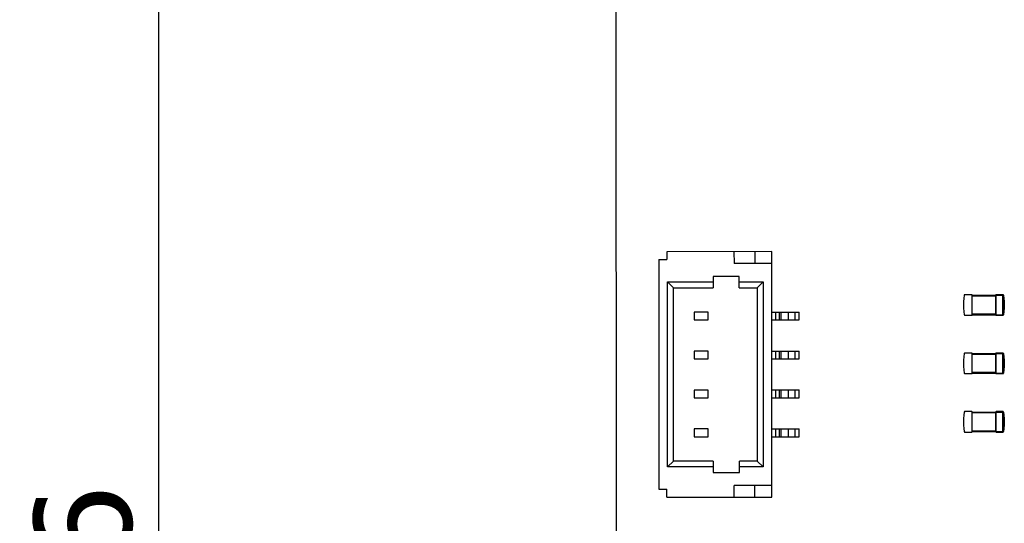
# Model space of a CAD drawing. Header units: millimetres. Extents: x 134 to 283, y 142 to 332.
# Tile 104 of 145: x 134 to 159, y 291 to 304. Entities that reach past the tile are written whole.
import ezdxf

# ---------------------------------------------------------------- set-up
doc = ezdxf.new("R2010")
doc.units = ezdxf.units.MM
doc.header["$LTSCALE"] = 0.1
doc.header["$PDMODE"] = 3
doc.header["$PDSIZE"] = 0.3125
doc.layers.get('0').update_dxf_attribs({"linetype": 'CONTINUOUS'})
doc.layers.get('Defpoints').update_dxf_attribs({"linetype": 'CONTINUOUS'})
doc.layers.add('Dim', color=6, linetype='CONTINUOUS', lineweight=13)
doc.styles.add('Verdana', font='verdana.ttf', dxfattribs={"height": 2.5})
doc.dimstyles.new('aaaaaaaa 3.0', dxfattribs={"dimtxt": 2.5, "dimasz": 2, "dimexe": 1.25, "dimexo": 0.625, "dimtad": 1, "dimdec": 1, "dimzin": 9, "dimdsep": 46, "dimtxsty": 'Verdana', "dimcen": 0, "dimazin": 0, "dimtfac": 1, "dimtmove": 0, "dimatfit": 3, "dimfxl": 1, "dimlwd": 25, "dimlwe": 25, "dimarcsym": 0})

# ---------------------------------------------------------------- blocks, each defined once
blk = doc.blocks.new('*D5')
at = {"layer": 'Defpoints', "color": 0}
for p in [(151.898, 317.784), (137.159, 261.774), (151.898, 261.774)]:
    blk.add_point(p, dxfattribs=at)
at = {"layer": 'Dim', "color": 0, "lineweight": 25}
for p, q in [((151.273, 317.784), (135.909, 317.784)), ((137.159, 315.784), (137.159, 263.774)), ((151.273, 261.774), (135.909, 261.774))]:
    blk.add_line(p, q, dxfattribs=at)
at = {"layer": 'Dim', "color": 0}
for points in [[(137.492, 315.784), (136.825, 315.784), (137.159, 317.784)], [(136.825, 263.774), (137.492, 263.774), (137.159, 261.774)]]:
    blk.add_solid(points, dxfattribs=at)
at = {"layer": 'Dim', "color": 0, "insert": (135.234, 289.659), "char_height": 2.5, "attachment_point": 5, "rotation": 90, "style": 'Verdana'}
blk.add_mtext('56', dxfattribs=at)

msp = doc.modelspace()

# ---------------------------------------------------------------- linework, layer by layer
at = {"color": 7, "linetype": 'Continuous'}
for p, q in [((148.889, 314.783), (148.895, 282.379)), ((152.892, 297.784), (150.195, 297.783)), ((150.195, 297.783), (150.195, 297.58)), ((151.92, 297.784), (151.921, 297.484)), ((152.454, 297.784), (152.454, 297.484)), ((152.893, 291.484), (152.892, 297.784)), ((149.992, 297.58), (149.993, 291.687)), ((149.992, 297.58), (150.195, 297.58)), ((152.892, 297.484), (151.921, 297.484)), ((152.057, 297.15), (151.387, 297.149)), ((151.387, 297.149), (151.387, 296.859)), ((152.057, 296.859), (152.057, 297.15)), ((150.217, 297.008), (151.387, 297.009)), ((150.218, 292.258), (150.217, 297.008)), ((150.367, 296.858), (150.217, 297.008)), ((150.367, 296.858), (151.387, 296.859)), ((150.368, 292.408), (150.367, 296.858)), ((152.057, 297.009), (152.667, 297.009)), ((152.057, 296.859), (152.517, 296.859)), ((152.517, 296.859), (152.667, 297.009)), ((152.517, 296.859), (152.518, 292.409)), ((152.667, 297.009), (152.668, 292.259)), ((158.019, 296.679), (157.842, 296.679)), ((157.844, 296.667), (157.844, 296.679)), ((158.019, 296.667), (158.819, 296.667)), ((158.031, 296.167), (158.031, 296.667)), ((158.031, 296.654), (158.631, 296.654)), ((158.631, 296.667), (158.631, 296.167)), ((158.644, 296.154), (158.644, 296.679)), ((158.821, 296.679), (158.644, 296.679)), ((158.819, 296.679), (158.819, 296.667)), ((158.819, 296.667), (158.832, 296.667)), ((158.832, 296.667), (158.833, 296.669)), ((150.896, 296.233), (150.896, 296.033)), ((151.254, 296.233), (150.896, 296.233)), ((151.254, 296.033), (151.254, 296.233)), ((152.892, 296.234), (153.592, 296.234)), ((152.992, 296.034), (152.992, 296.234)), ((153.09, 296.034), (153.09, 296.234)), ((153.127, 296.034), (153.127, 296.234)), ((153.322, 296.034), (153.322, 296.234)), ((153.492, 296.034), (153.492, 296.234)), ((153.592, 296.034), (153.592, 296.234)), ((157.842, 296.154), (158.019, 296.154)), ((158.019, 296.167), (158.019, 296.154)), ((158.631, 296.179), (158.031, 296.179)), ((158.031, 296.167), (158.819, 296.167)), ((158.644, 296.154), (158.821, 296.154)), ((158.819, 296.167), (158.819, 296.154)), ((158.832, 296.167), (158.819, 296.167)), ((150.896, 296.033), (151.254, 296.033)), ((152.892, 296.034), (153.592, 296.034)), ((150.896, 295.233), (150.896, 295.033)), ((151.254, 295.233), (150.896, 295.233)), ((151.254, 295.033), (151.254, 295.233)), ((152.892, 295.234), (153.592, 295.234)), ((152.992, 295.034), (152.992, 295.234)), ((153.09, 295.034), (153.09, 295.234)), ((153.127, 295.034), (153.127, 295.234)), ((153.322, 295.034), (153.322, 295.234)), ((153.492, 295.034), (153.492, 295.234)), ((153.592, 295.034), (153.592, 295.234)), ((158.019, 295.179), (157.842, 295.179)), ((157.844, 295.167), (157.844, 295.179)), ((158.019, 295.167), (158.819, 295.167)), ((158.031, 294.667), (158.031, 295.167)), ((158.031, 295.154), (158.631, 295.154)), ((158.631, 295.167), (158.631, 294.667)), ((158.644, 294.654), (158.644, 295.179)), ((158.821, 295.179), (158.644, 295.179)), ((158.819, 295.179), (158.819, 295.167)), ((158.819, 295.167), (158.832, 295.167)), ((158.832, 295.167), (158.833, 295.169)), ((150.896, 295.033), (151.254, 295.033)), ((152.892, 295.034), (153.592, 295.034)), ((157.842, 294.654), (158.019, 294.654)), ((158.019, 294.667), (158.019, 294.654)), ((158.631, 294.679), (158.031, 294.679)), ((158.031, 294.667), (158.819, 294.667)), ((158.644, 294.654), (158.821, 294.654)), ((158.819, 294.667), (158.819, 294.654)), ((158.832, 294.667), (158.819, 294.667)), ((150.896, 294.233), (150.896, 294.033)), ((151.254, 294.233), (150.896, 294.233)), ((151.254, 294.033), (151.254, 294.233)), ((152.892, 294.234), (153.592, 294.234)), ((152.992, 294.034), (152.992, 294.234)), ((153.09, 294.034), (153.09, 294.234)), ((153.127, 294.034), (153.127, 294.234)), ((153.322, 294.034), (153.322, 294.234)), ((153.492, 294.034), (153.492, 294.234)), ((153.592, 294.034), (153.592, 294.234)), ((150.896, 294.033), (151.254, 294.033)), ((152.892, 294.034), (153.592, 294.034)), ((158.019, 293.679), (157.842, 293.679)), ((157.844, 293.667), (157.844, 293.679)), ((158.019, 293.667), (158.819, 293.667)), ((158.031, 293.167), (158.031, 293.667)), ((158.031, 293.654), (158.631, 293.654)), ((158.631, 293.667), (158.631, 293.167)), ((158.644, 293.154), (158.644, 293.679)), ((158.821, 293.679), (158.644, 293.679)), ((158.819, 293.679), (158.819, 293.667)), ((158.819, 293.667), (158.832, 293.667)), ((158.832, 293.667), (158.833, 293.669)), ((150.897, 293.233), (150.897, 293.033)), ((151.254, 293.233), (150.897, 293.233)), ((151.254, 293.033), (151.254, 293.233)), ((152.892, 293.234), (153.592, 293.234)), ((152.992, 293.034), (152.992, 293.234)), ((153.09, 293.034), (153.09, 293.234)), ((153.127, 293.034), (153.127, 293.234)), ((153.322, 293.034), (153.322, 293.234)), ((153.492, 293.034), (153.492, 293.234)), ((153.592, 293.034), (153.592, 293.234)), ((157.842, 293.154), (158.019, 293.154)), ((158.019, 293.167), (158.019, 293.154)), ((158.631, 293.179), (158.031, 293.179)), ((158.031, 293.167), (158.819, 293.167)), ((158.644, 293.154), (158.821, 293.154)), ((158.819, 293.167), (158.819, 293.154)), ((158.832, 293.167), (158.819, 293.167)), ((150.897, 293.033), (151.254, 293.033)), ((152.892, 293.034), (153.592, 293.034)), ((150.368, 292.408), (150.218, 292.258)), ((151.388, 292.409), (150.368, 292.408)), ((151.388, 292.409), (151.388, 292.118)), ((152.058, 292.118), (152.058, 292.409)), ((152.518, 292.409), (152.058, 292.409)), ((152.518, 292.409), (152.668, 292.259)), ((151.388, 292.259), (150.218, 292.258)), ((151.388, 292.118), (152.058, 292.118)), ((152.668, 292.259), (152.058, 292.259)), ((149.993, 291.687), (150.196, 291.687)), ((150.196, 291.483), (150.196, 291.687)), ((151.921, 291.484), (151.921, 291.784)), ((152.893, 291.784), (151.921, 291.784)), ((152.454, 291.484), (152.454, 291.784)), ((150.196, 291.483), (152.893, 291.484))]:
    msp.add_line(p, q, dxfattribs=at)
for points in [[(157.829, 296.669), (157.817, 296.585), (157.809, 296.501), (157.806, 296.417), (157.809, 296.333), (157.817, 296.248), (157.829, 296.165)], [(157.842, 296.679), (157.838, 296.679), (157.835, 296.677), (157.832, 296.675), (157.83, 296.672), (157.829, 296.669)], [(158.834, 296.669), (158.833, 296.671), (158.832, 296.674), (158.829, 296.676), (158.827, 296.678), (158.824, 296.679), (158.821, 296.679)], [(158.833, 296.669), (158.846, 296.585), (158.854, 296.501), (158.856, 296.417), (158.854, 296.333), (158.846, 296.248), (158.833, 296.165)], [(157.829, 296.165), (157.83, 296.162), (157.832, 296.159), (157.835, 296.156), (157.838, 296.155), (157.842, 296.154)], [(158.821, 296.154), (158.824, 296.155), (158.827, 296.156), (158.829, 296.157), (158.832, 296.16), (158.833, 296.163), (158.834, 296.165)], [(157.829, 295.169), (157.817, 295.085), (157.809, 295.001), (157.806, 294.917), (157.809, 294.833), (157.817, 294.748), (157.829, 294.665)], [(157.842, 295.179), (157.838, 295.179), (157.835, 295.177), (157.832, 295.175), (157.83, 295.172), (157.829, 295.169)], [(158.834, 295.169), (158.833, 295.171), (158.832, 295.174), (158.829, 295.176), (158.827, 295.178), (158.824, 295.179), (158.821, 295.179)], [(158.833, 295.169), (158.846, 295.085), (158.854, 295.001), (158.856, 294.917), (158.854, 294.833), (158.846, 294.748), (158.833, 294.665)], [(157.829, 294.665), (157.83, 294.662), (157.832, 294.659), (157.835, 294.656), (157.838, 294.655), (157.842, 294.654)], [(158.821, 294.654), (158.824, 294.655), (158.827, 294.656), (158.829, 294.657), (158.832, 294.66), (158.833, 294.663), (158.834, 294.665)], [(157.829, 293.669), (157.817, 293.585), (157.809, 293.501), (157.806, 293.417), (157.809, 293.333), (157.817, 293.248), (157.829, 293.165)], [(157.842, 293.679), (157.838, 293.679), (157.835, 293.677), (157.832, 293.675), (157.83, 293.672), (157.829, 293.669)], [(158.834, 293.669), (158.833, 293.671), (158.832, 293.674), (158.829, 293.676), (158.827, 293.678), (158.824, 293.679), (158.821, 293.679)], [(158.833, 293.669), (158.846, 293.585), (158.854, 293.501), (158.856, 293.417), (158.854, 293.333), (158.846, 293.248), (158.833, 293.165)], [(157.829, 293.165), (157.83, 293.162), (157.832, 293.159), (157.835, 293.156), (157.838, 293.155), (157.842, 293.154)], [(158.821, 293.154), (158.824, 293.155), (158.827, 293.156), (158.829, 293.158), (158.832, 293.16), (158.833, 293.163), (158.834, 293.165)]]:
    msp.add_lwpolyline(points, dxfattribs=at)
for centre, radius, start, end in [((157.844, 296.667), 0.0125, 90.0421, 98.433), ((158.019, 296.667), 0.0125, 0, 90), ((158.644, 296.667), 0.0125, 90, 180), ((158.819, 296.667), 0.0125, 81.5378, 89.9825), ((146.742, 296.417), 12.08, 358.8142, 1.1859), ((158.819, 296.667), 0.0126, 80.9596, 81.5698), ((158.819, 296.667), 0.0125, 1.3256, 80.9363), ((157.844, 296.167), 0.0125, 181.3256, 260.9363), ((157.844, 296.167), 0.0126, 260.9596, 261.5698), ((157.844, 296.167), 0.0125, 261.5378, 269.9825), ((158.019, 296.167), 0.0125, 270, 0), ((158.644, 296.167), 0.0125, 180, 270), ((158.819, 296.167), 0.0125, 270.0421, 358.678), ((157.844, 295.167), 0.0125, 90.0421, 98.433), ((158.019, 295.167), 0.0125, 0, 90), ((158.644, 295.167), 0.0125, 90, 180), ((158.819, 295.167), 0.0125, 81.5378, 89.9825), ((146.742, 294.917), 12.08, 358.8142, 1.1859), ((158.819, 295.167), 0.0126, 80.9596, 81.5698), ((158.819, 295.167), 0.0125, 1.3256, 80.9363), ((157.844, 294.667), 0.0125, 181.3256, 260.9363), ((157.844, 294.667), 0.0126, 260.9596, 261.5698), ((157.844, 294.667), 0.0125, 261.5378, 269.9825), ((158.019, 294.667), 0.0125, 270, 0), ((158.644, 294.667), 0.0125, 180, 270), ((158.819, 294.667), 0.0125, 270.0421, 358.678), ((157.844, 293.667), 0.0125, 90.0421, 98.433), ((158.019, 293.667), 0.0125, 0, 90), ((158.644, 293.667), 0.0125, 90, 180), ((158.819, 293.667), 0.0125, 81.5378, 89.9825), ((146.742, 293.417), 12.08, 358.8142, 1.1859), ((158.819, 293.667), 0.0126, 80.9596, 81.5698), ((158.819, 293.667), 0.0125, 1.3256, 80.9363), ((157.844, 293.167), 0.0125, 181.3256, 260.9363), ((157.844, 293.167), 0.0126, 260.9596, 261.5698), ((157.844, 293.167), 0.0125, 261.5378, 269.9825), ((158.019, 293.167), 0.0125, 270, 0), ((158.644, 293.167), 0.0125, 180, 270), ((158.819, 293.167), 0.0125, 270.0421, 358.678)]:
    msp.add_arc(centre, radius, start, end, dxfattribs=at)
for points in [[(158.832, 296.167), (158.833, 296.208), (158.834, 296.292), (158.834, 296.417), (158.834, 296.542), (158.833, 296.625), (158.832, 296.667)], [(158.832, 294.667), (158.833, 294.708), (158.834, 294.792), (158.834, 294.917), (158.834, 295.042), (158.833, 295.125), (158.832, 295.167)], [(158.832, 293.167), (158.833, 293.208), (158.834, 293.292), (158.834, 293.417), (158.834, 293.542), (158.833, 293.625), (158.832, 293.667)]]:
    msp.add_open_spline(points, degree=3, knots=[0, 0, 0, 0, 0.249983, 0.5, 0.750017, 1, 1, 1, 1], dxfattribs=at)

# ---------------------------------------------------------------- dimensions: what is measured, and where the dimension line sits
at = {"layer": 'Dim'}
dim = msp.add_linear_dim(base=(137.159, 261.774), p1=(151.898, 317.784), p2=(151.898, 261.774), angle=90, dimstyle='aaaaaaaa 3.0', dxfattribs=at)
dim.commit()
dim.dimension.update_dxf_attribs({"geometry": '*D5', "text_midpoint": (137.159, 289.659), "dimtype": 160})

doc.saveas('drawing.dxf')
